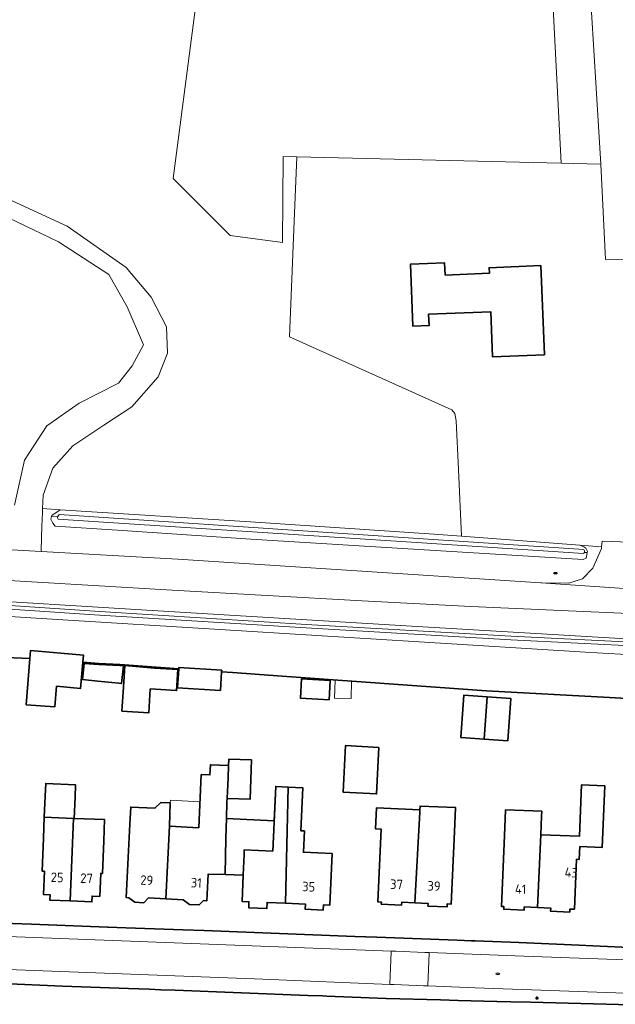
# Model space of a CAD drawing. Header units: metres. Extents: x 152610 to 160096, y 456114 to 462495.
# Tile 190 of 256: x 155911 to 155996, y 460366 to 460506. Entities that reach past the tile are written whole.
import ezdxf
from ezdxf.enums import TextEntityAlignment as Align

# ---------------------------------------------------------------- set-up
doc = ezdxf.new("R2010")
doc.units = ezdxf.units.M
doc.header["$LTSCALE"] = 0.5
doc.layers.get('0').update_dxf_attribs({"linetype": 'CONTINUOUS'})
for name, color, linetype, lineweight in [('B-PV-GR-BEPLANTING_CULTUUR_BOSPLANTSOEN-GV', 251, 'CONTINUOUS', 18), ('B-PV-GR-BOS_GEMENGD-GV', 251, 'CONTINUOUS', 13), ('B-PV-GR-BOS_NAALD-GV', 251, 'CONTINUOUS', 13), ('B-PV-IE-MEUBILAIR-S', 251, 'CONTINUOUS', 25), ('B-PV-OG-BEBOUWING-GV', 6, 'CONTINUOUS', 35), ('B-PV-OG-BEBOUWING-T18', 1, 'CONTINUOUS', 18), ('B-PV-OG-BEBOUWING_SCHUUR-GV', 251, 'CONTINUOUS', 18), ('B-PV-OG-TERREIN_OEVER-GV', 251, 'CONTINUOUS', 18), ('B-PV-OG-WATER_SLOOT-GV', 251, 'CONTINUOUS', 18), ('B-PV-VH-HALFVERHARDING_GRAVEL-GV', 251, 'CONTINUOUS', 18), ('B-PV-VH-OPENVERHARDING_BETONSTRAATSTEEN-GV', 251, 'CONTINUOUS', 18), ('B-PV-VH-OPENVERHARDING_STRAATBAKSTEEN-GV', 251, 'CONTINUOUS', 18), ('B-PV-VH-OPENVERHARDING_TEGEL-GV', 251, 'CONTINUOUS', 18), ('B-WE-OG-BEBOUWING_OVERBOUWING-GV', 6, 'CONTINUOUS', 18), ('B-WE-OG-BEBOUWING_SCHUUR-GV', 6, 'CONTINUOUS', 18)]:
    doc.layers.add(name, color=color, linetype=linetype, lineweight=lineweight)
doc.styles.add('NLCS-ISO-M750-T18', font='NLCS-ISO.ttf', dxfattribs={"height": 1.35})

# ---------------------------------------------------------------- blocks, each defined once
blk = doc.blocks.new('SIE-MEUBILAIR_PAAL_LICHTMAST-SO')
for points in [[(-0.62, 0), (-1, 0)], [(-0.71, 0.71), (-0.44, 0.44)], [(0, 1), (0, 0.62)], [(0.44, 0.44), (0.71, 0.71)], [(1, 0), (0.62, 0)], [(-0.71, -0.71), (-0.44, -0.44)], [(0, -0.62), (0, -1)], [(0.44, -0.44), (0.71, -0.71)]]:
    blk.add_lwpolyline(points)
blk.add_circle((0, 0), 0.5)
blk = doc.blocks.new('SIE-MEUBILAIR_PUT_RIOOLPUT-SO')
blk.add_ellipse((0, 0), major_axis=(1.25, 0), ratio=0.54)

msp = doc.modelspace()

# ---------------------------------------------------------------- linework, layer by layer
at = {"layer": 'B-PV-GR-BEPLANTING_CULTUUR_BOSPLANTSOEN-GV', "flags": 128}
msp.add_lwpolyline([(155916.968, 460436.293), (155914.458, 460436.487), (155914.443, 460436.083), (155914.397, 460434.868), (155914.369, 460434.107), (155914.236, 460430.52), (155914.231, 460430.395), (155933.678, 460429.304), (155985.235, 460425.932), (155985.36, 460425.931), (155989.188, 460425.903), (155991.121, 460426.539), (155992.63, 460428.04), (155993.823, 460430.814), (155993.853, 460431.066), (155990.777, 460431.298), (155991.331, 460431.067), (155991.609, 460430.857), (155991.831, 460430.403), (155991.804, 460430.232), (155991.798, 460430.197), (155991.678, 460429.452), (155991.227, 460429.254), (155967.877, 460430.676), (155944.026, 460432.15), (155925.075, 460433.409), (155916.225, 460433.986), (155915.887, 460434.429), (155915.624, 460434.992), (155915.715, 460435.376), (155915.751, 460435.528)], close=True, dxfattribs=at)
for points in [[(156105.795, 460345.639), (156100.639, 460368.12), (156094.792, 460391.912), (156090.351, 460404.358), (156086.325, 460410.902), (156081.976, 460414.891), (156078.003, 460416.773), (156072.719, 460417.778), (156000, 460421.488), (155999.875, 460421.494), (155975.259, 460422.606), (155959.853, 460423.396), (155932.851, 460424.929), (155908.05, 460426.356)], [(155901.441, 460423.775), (155929.242, 460422.089), (155967.644, 460419.77), (155994.945, 460418.135), (155999.875, 460417.84), (156000, 460417.833), (156020.187, 460416.968), (156049.502, 460415.326), (156071.839, 460413.916), (156077.782, 460412.941), (156081.799, 460411.181), (156083.385, 460410.047), (156084.637, 460408.071), (156087.36, 460401.823), (156090.578, 460392.369), (156099.823, 460358.691)], [(156100.603, 460348.989), (156094.05, 460371.424), (156089.523, 460388.598), (156083.309, 460405.55), (156082.245, 460407.618), (156080.661, 460409.081), (156078.233, 460410.268), (156075.052, 460410.991), (156057.681, 460412.321), (156043.774, 460413.348), (156011.085, 460414.825), (156000, 460415.601), (155999.875, 460415.608), (155991.588, 460416.094), (155967.187, 460417.62), (155939.636, 460419.305), (155916.585, 460420.727), (155893.184, 460422.199)], [(155901.216, 460415.671), (155912.638, 460415.227), (155912.746, 460416.333), (155920.26, 460415.69), (155920.173, 460414.672), (155922.425, 460414.492), (155925.422, 460414.347), (155933.806, 460413.745), (155933.819, 460413.949), (155939.899, 460413.555), (155939.883, 460413.308), (155941.421, 460413.197), (155948.492, 460412.69), (155977.506, 460410.605), (155994.966, 460409.651), (155999.875, 460409.385)]]:
    msp.add_lwpolyline(points, dxfattribs=at)
at = {"layer": 'B-PV-GR-BOS_GEMENGD-GV', "flags": 128}
msp.add_lwpolyline([(155991.747, 460517.837), (155993.732, 460485.378), (155994.39, 460471.879), (156020.864, 460471.98), (156021.157, 460467.59), (156025.986, 460467.517), (156026.204, 460458.771), (156034.254, 460458.444), (156033.622, 460429.647), (156036.098, 460429.528), (156036.087, 460428.346), (156050.926, 460427.417), (156077.171, 460425.578), (156082.495, 460424.966), (156084.93, 460424.308), (156090.688, 460421.19), (156096.446, 460418.199), (156097.15, 460417.874), (156097.792, 460417.87), (156101.854, 460420.54), (156102.088, 460420.817), (156000.817, 460603.711)], dxfattribs=at)
at = {"layer": 'B-PV-GR-BOS_NAALD-GV', "flags": 128}
for points in [[(155937.403, 460517.155), (155932.994, 460483.34), (155941.076, 460475.255), (155948.524, 460474.26), (155948.607, 460486.464), (155950.569, 460486.417), (155988.129, 460485.513), (155985.71, 460532.408)], [(155985.71, 460532.408), (155988.129, 460485.513), (155989.878, 460485.471), (155993.732, 460485.378), (155991.747, 460517.837)], [(155901.038, 460484.376), (155917.966, 460476.598), (155926.308, 460470.731), (155929.874, 460466.493), (155932.056, 460462.274), (155932.181, 460458.55), (155930.853, 460455.191), (155927.14, 460450.926), (155923.135, 460448.314), (155918.733, 460445.404), (155915.921, 460442.219), (155914.529, 460438.41), (155914.458, 460436.487), (155916.968, 460436.293), (155944.005, 460434.602), (155970.079, 460432.849), (155973.947, 460432.559), (155973.523, 460442.034), (155973.213, 460448.953), (155973.024, 460449.99), (155972.59, 460450.492), (155949.53, 460460.895), (155950.198, 460477.306), (155950.569, 460486.417), (155948.607, 460486.464), (155948.524, 460474.26), (155941.076, 460475.255), (155932.994, 460483.34), (155937.403, 460517.155)], [(155910.45, 460436.986), (155911.884, 460443.346), (155915.04, 460448.245), (155919.656, 460451.463), (155925.214, 460454.282), (155927.195, 460456.777), (155928.769, 460459.725), (155926.462, 460465.14), (155923.845, 460469.716), (155916.714, 460474.382), (155901.277, 460481.757)]]:
    msp.add_lwpolyline(points, dxfattribs=at)
at = {"layer": 'B-PV-OG-BEBOUWING-GV', "flags": 128}
for points in [[(155971.634, 460469.652), (155971.564, 460471.373), (155966.706, 460471.175), (155967.064, 460462.373), (155969.357, 460462.467), (155969.292, 460464.074), (155978.116, 460464.433), (155978.376, 460458.025), (155985.74, 460458.325), (155985.225, 460470.984), (155977.881, 460470.685), (155977.912, 460469.907)], [(155920.173, 460414.672), (155920.26, 460415.69), (155912.746, 460416.333), (155912.638, 460415.227), (155912.128, 460408.648), (155916.169, 460408.335), (155916.444, 460411.258), (155919.856, 460410.966)], [(155925.293, 460411.679), (155922.304, 460411.982), (155920.125, 460412.203), (155920.357, 460414.485), (155922.419, 460414.365), (155925.414, 460414.191), (155925.932, 460414.161), (155925.676, 460411.64)], [(155925.932, 460414.161), (155925.414, 460414.191), (155922.419, 460414.365), (155920.357, 460414.485), (155920.125, 460412.203), (155922.304, 460411.982), (155925.293, 460411.679), (155925.676, 460411.64)], [(155929.563, 460407.507), (155925.727, 460407.728), (155925.933, 460411.115), (155926.121, 460414.203), (155930.361, 460413.831), (155933.67, 460413.633), (155933.489, 460410.654), (155929.757, 460410.882)], [(155929.757, 460410.882), (155933.489, 460410.654), (155933.67, 460413.633), (155930.361, 460413.831), (155926.121, 460414.203), (155925.933, 460411.115), (155925.727, 460407.728), (155929.563, 460407.507)], [(155939.899, 460413.555), (155933.819, 460413.949), (155933.806, 460413.745), (155933.631, 460411.054), (155939.711, 460410.66), (155939.883, 460413.308)], [(155955.324, 460412.057), (155955.155, 460409.333), (155951.078, 460409.585), (155951.246, 460412.31)], [(155955.324, 460412.057), (155951.246, 460412.31), (155951.078, 460409.585), (155955.155, 460409.333)], [(155977.616, 460409.758), (155974.266, 460409.992), (155973.846, 460403.99), (155977.197, 460403.756)], [(155980.967, 460409.523), (155977.616, 460409.758), (155977.197, 460403.756), (155980.547, 460403.521)], [(155962.226, 460402.586), (155957.475, 460402.83), (155957.136, 460396.228), (155961.887, 460395.983)], [(155948.974, 460380.456), (155946.34, 460380.578), (155946.3, 460379.704), (155943.726, 460379.823), (155943.765, 460380.672), (155942.79, 460380.717), (155942.962, 460384.424), (155940.364, 460384.511), (155937.994, 460384.59), (155937.797, 460380.799), (155937.295, 460380.825), (155936.695, 460380.205), (155935.316, 460380.277), (155934.44, 460380.95), (155931.938, 460381.08), (155929.478, 460381.208), (155928.826, 460380.534), (155927.551, 460380.601), (155926.72, 460381.239), (155926.312, 460381.26), (155926.855, 460391.69), (155926.981, 460394.107), (155930.406, 460393.929), (155931.261, 460394.776), (155932.596, 460394.706), (155932.495, 460391.397), (155936.638, 460391.182), (155936.996, 460398.725), (155938.231, 460398.666), (155938.3, 460400.111), (155940.882, 460399.988), (155940.92, 460400.918), (155944.121, 460400.81), (155943.932, 460395.213), (155940.65, 460395.324), (155940.625, 460394.86), (155940.565, 460392.491), (155947.35, 460392.177), (155947.575, 460397.039), (155949.357, 460396.937), (155951.43, 460396.817), (155951.148, 460390.737), (155951.643, 460390.714), (155951.502, 460387.688), (155955.603, 460387.498), (155955.264, 460380.19), (155954.363, 460380.232), (155954.328, 460379.481), (155951.753, 460379.6), (155951.787, 460380.326)], [(155940.65, 460395.324), (155940.812, 460398.274), (155940.882, 460399.988), (155938.3, 460400.111), (155938.231, 460398.666), (155936.996, 460398.725), (155936.638, 460391.182), (155932.495, 460391.397), (155931.938, 460381.08), (155934.44, 460380.95), (155935.316, 460380.277), (155936.695, 460380.205), (155937.295, 460380.825), (155937.797, 460380.799), (155937.994, 460384.59), (155940.364, 460384.511), (155940.495, 460389.706), (155940.565, 460392.491), (155940.625, 460394.86)], [(155918.35, 460380.774), (155915.476, 460380.891), (155915.508, 460381.665), (155914.582, 460381.702), (155914.716, 460385.003), (155914.388, 460385.016), (155914.578, 460389.674), (155914.7, 460392.672), (155914.822, 460395.67), (155914.895, 460397.474), (155919.146, 460397.262), (155919.062, 460395.497), (155918.919, 460392.5), (155923.252, 460392.324), (155923.13, 460389.326), (155922.941, 460384.681), (155922.715, 460384.69), (155922.582, 460381.415), (155921.483, 460381.459), (155921.45, 460380.648)], [(155918.866, 460392.502), (155918.919, 460392.5), (155919.062, 460395.497), (155919.146, 460397.262), (155914.895, 460397.474), (155914.822, 460395.67), (155914.7, 460392.672)], [(155949.357, 460396.937), (155947.575, 460397.039), (155947.149, 460387.851), (155943.108, 460388.038), (155943.076, 460387.349), (155942.964, 460384.475), (155942.79, 460380.717), (155943.765, 460380.672), (155943.726, 460379.823), (155946.3, 460379.704), (155946.34, 460380.578), (155948.974, 460380.456)], [(155951.43, 460396.817), (155949.357, 460396.937), (155948.974, 460380.456), (155951.787, 460380.326), (155951.753, 460379.6), (155954.328, 460379.481), (155954.363, 460380.232), (155955.264, 460380.19), (155955.603, 460387.498), (155951.502, 460387.688), (155951.643, 460390.714), (155951.148, 460390.737)], [(155994.304, 460397.135), (155991.005, 460397.274), (155990.695, 460389.956), (155985.217, 460390.189), (155984.771, 460379.843), (155986.637, 460379.761), (155986.618, 460379.316), (155989.343, 460379.197), (155989.361, 460379.618), (155990.003, 460379.59), (155990.314, 460386.693), (155990.693, 460386.677), (155990.773, 460388.489), (155993.932, 460388.355)], [(155932.596, 460394.706), (155931.261, 460394.776), (155930.406, 460393.929), (155926.981, 460394.107), (155926.855, 460391.69), (155926.312, 460381.26), (155926.72, 460381.239), (155927.551, 460380.601), (155928.826, 460380.534), (155929.478, 460381.208), (155931.938, 460381.08), (155932.495, 460391.397)], [(155968.056, 460393.719), (155961.878, 460393.996), (155961.745, 460391.011), (155962.544, 460390.988), (155962.081, 460380.647), (155962.582, 460380.625), (155962.568, 460380.322), (155965.44, 460380.193), (155965.459, 460380.604), (155967.346, 460380.519), (155968.039, 460393.399)], [(155967.346, 460380.519), (155969.209, 460380.436), (155969.192, 460380.048), (155971.916, 460379.926), (155971.936, 460380.369), (155972.512, 460380.343), (155972.972, 460390.596), (155973.118, 460394.035), (155968.078, 460394.248), (155968.056, 460393.719), (155968.039, 460393.399)], [(155985.217, 460390.189), (155985.331, 460392.806), (155985.358, 460393.516), (155980.223, 460393.734), (155980.116, 460391.23), (155979.626, 460379.991), (155979.985, 460379.975), (155979.968, 460379.591), (155982.84, 460379.466), (155982.86, 460379.926), (155984.771, 460379.843)], [(155918.866, 460392.502), (155914.7, 460392.672), (155914.578, 460389.674), (155914.388, 460385.016), (155914.716, 460385.003), (155914.582, 460381.702), (155915.508, 460381.665), (155915.476, 460380.891), (155918.35, 460380.774)], [(155918.919, 460392.5), (155918.866, 460392.502), (155918.35, 460380.774), (155921.45, 460380.648), (155921.483, 460381.459), (155922.582, 460381.415), (155922.715, 460384.69), (155922.941, 460384.681), (155923.13, 460389.326), (155923.252, 460392.324)]]:
    msp.add_lwpolyline(points, close=True, dxfattribs=at)
for points in [[(155999.875, 460409.385), (155994.966, 460409.651), (155977.506, 460410.605), (155948.492, 460412.69), (155941.421, 460413.197), (155939.883, 460413.308), (155939.711, 460410.66), (155933.631, 460411.054), (155933.806, 460413.745), (155925.422, 460414.347), (155922.425, 460414.492), (155920.173, 460414.672), (155919.856, 460410.966), (155916.444, 460411.258), (155916.169, 460408.335), (155912.128, 460408.648), (155912.638, 460415.227), (155901.216, 460415.671)], [(155902.044, 460377.867), (155912.866, 460377.468), (155923.659, 460377.071), (155923.747, 460377.068), (155926.291, 460376.974), (155934.428, 460376.675), (155937.417, 460376.562), (155958.811, 460375.752), (155961.922, 460375.634), (155973.324, 460375.202), (155975.312, 460375.127), (155975.902, 460375.104), (155982.089, 460374.87), (155990.668, 460374.493), (155992.619, 460374.407), (155999.875, 460374.088)], [(155999.875, 460365.957), (155983.764, 460366.389), (155980.944, 460366.465), (155978.987, 460366.518), (155973.492, 460366.665), (155970.992, 460366.732), (155963.255, 460366.939), (155954.851, 460367.261), (155954.274, 460367.283), (155952.117, 460367.366), (155933.281, 460368.088), (155931.255, 460368.166), (155929.585, 460368.23), (155926.637, 460368.343), (155917.287, 460368.701), (155908.707, 460369.063)]]:
    msp.add_lwpolyline(points, dxfattribs=at)
at = {"layer": 'B-PV-OG-BEBOUWING-GV', "color": 252, "flags": 128}
for points in [[(155999.875, 460409.385), (155994.966, 460409.651), (155977.506, 460410.605), (155948.492, 460412.69), (155941.421, 460413.197), (155939.883, 460413.308), (155939.711, 460410.66), (155933.631, 460411.054), (155933.806, 460413.745), (155925.422, 460414.347), (155922.425, 460414.492), (155920.173, 460414.672), (155919.856, 460410.966), (155916.444, 460411.258), (155916.169, 460408.335), (155912.128, 460408.648), (155912.638, 460415.227), (155901.216, 460415.671)], [(155902.044, 460377.867), (155912.866, 460377.468), (155923.659, 460377.071), (155923.747, 460377.068), (155926.291, 460376.974), (155934.428, 460376.675), (155937.417, 460376.562), (155958.811, 460375.752), (155961.922, 460375.634), (155973.324, 460375.202), (155975.312, 460375.127), (155975.902, 460375.104), (155982.089, 460374.87), (155990.668, 460374.493), (155992.619, 460374.407), (155999.875, 460374.088)], [(155999.875, 460365.957), (155983.764, 460366.389), (155980.944, 460366.465), (155978.987, 460366.518), (155973.492, 460366.665), (155970.992, 460366.732), (155963.255, 460366.939), (155954.851, 460367.261), (155954.274, 460367.283), (155952.117, 460367.366), (155933.281, 460368.088), (155931.255, 460368.166), (155929.585, 460368.23), (155926.637, 460368.343), (155917.287, 460368.701), (155908.707, 460369.063)]]:
    msp.add_lwpolyline(points, dxfattribs=at)
at = {"layer": 'B-PV-OG-BEBOUWING_SCHUUR-GV', "flags": 128}
msp.add_lwpolyline([(155958.348, 460411.982), (155956.017, 460412.149), (155955.927, 460409.592), (155958.261, 460409.509)], close=True, dxfattribs=at)
at = {"layer": 'B-PV-OG-TERREIN_OEVER-GV', "flags": 128}
for points in [[(155944.005, 460434.602), (155916.968, 460436.293), (155915.751, 460435.528), (155915.715, 460435.376), (155916.592, 460435.303), (155916.614, 460435.385), (155916.697, 460435.513), (155916.822, 460435.629), (155951.4, 460433.325), (155991.313, 460430.693), (155991.377, 460430.599), (155991.406, 460430.477), (155991.408, 460430.314), (155991.389, 460430.254), (155991.804, 460430.232), (155991.831, 460430.403), (155991.609, 460430.857), (155991.331, 460431.067), (155990.777, 460431.298), (155973.947, 460432.559), (155970.079, 460432.849)], [(155916.592, 460435.303), (155915.715, 460435.376), (155915.624, 460434.992), (155915.887, 460434.429), (155916.225, 460433.986), (155925.075, 460433.409), (155944.026, 460432.15), (155967.877, 460430.676), (155991.227, 460429.254), (155991.678, 460429.452), (155991.798, 460430.197), (155991.804, 460430.232), (155991.389, 460430.254), (155991.366, 460430.183), (155991.277, 460430.101), (155969.033, 460431.576), (155923.119, 460434.585), (155916.677, 460434.997), (155916.598, 460435.1), (155916.572, 460435.229)]]:
    msp.add_lwpolyline(points, close=True, dxfattribs=at)
for points in [[(155900.582, 460423.326), (155922.563, 460421.867), (155952.681, 460419.992), (155981.008, 460418.364), (156000, 460417.413), (156007.792, 460417.014), (156045.259, 460415.255), (156073.927, 460413.182), (156077.416, 460412.341), (156080.923, 460410.944), (156082.473, 460409.875), (156084.378, 460407.035), (156086.391, 460402.889), (156090.226, 460392.315), (156094.106, 460376.838), (156100.184, 460355.379)], [(156099.823, 460358.691), (156090.578, 460392.369), (156087.36, 460401.823), (156084.637, 460408.071), (156083.385, 460410.047), (156081.799, 460411.181), (156077.782, 460412.941), (156071.839, 460413.916), (156049.502, 460415.326), (156020.187, 460416.968), (156000, 460417.833), (155999.875, 460417.84), (155994.945, 460418.135), (155967.644, 460419.77), (155929.242, 460422.089), (155901.441, 460423.775)], [(155893.184, 460422.199), (155916.585, 460420.727), (155939.636, 460419.305), (155967.187, 460417.62), (155991.588, 460416.094), (155999.875, 460415.608), (156000, 460415.601), (156011.085, 460414.825), (156043.774, 460413.348), (156057.681, 460412.321), (156075.052, 460410.991), (156078.233, 460410.268), (156080.661, 460409.081), (156082.245, 460407.618), (156083.309, 460405.55), (156089.523, 460388.598), (156094.05, 460371.424), (156100.603, 460348.989)], [(156099.22, 460355.114), (156093.14, 460376.58), (156089.268, 460392.022), (156085.469, 460402.499), (156083.509, 460406.536), (156081.749, 460409.16), (156080.448, 460410.057), (156077.112, 460411.385), (156073.773, 460412.191), (156045.2, 460414.257), (156007.703, 460416.247), (156000, 460416.912), (155980.981, 460417.865), (155952.651, 460419.492), (155922.53, 460421.368), (155900.55, 460422.827)]]:
    msp.add_lwpolyline(points, dxfattribs=at)
at = {"layer": 'B-PV-OG-WATER_SLOOT-GV', "flags": 128}
msp.add_lwpolyline([(155951.4, 460433.325), (155916.822, 460435.629), (155916.697, 460435.513), (155916.614, 460435.385), (155916.592, 460435.303), (155916.572, 460435.229), (155916.598, 460435.1), (155916.677, 460434.997), (155923.119, 460434.585), (155969.033, 460431.576), (155991.277, 460430.101), (155991.366, 460430.183), (155991.389, 460430.254), (155991.408, 460430.314), (155991.406, 460430.477), (155991.377, 460430.599), (155991.313, 460430.693)], close=True, dxfattribs=at)
for points in [[(156100.184, 460355.379), (156094.106, 460376.838), (156090.226, 460392.315), (156086.391, 460402.889), (156084.378, 460407.035), (156082.473, 460409.875), (156080.923, 460410.944), (156077.416, 460412.341), (156073.927, 460413.182), (156045.259, 460415.255), (156007.792, 460417.014), (156000, 460417.413), (155981.008, 460418.364), (155952.681, 460419.992), (155922.563, 460421.867), (155900.582, 460423.326)], [(155900.55, 460422.827), (155922.53, 460421.368), (155952.651, 460419.492), (155980.981, 460417.865), (156000, 460416.912), (156007.703, 460416.247), (156045.2, 460414.257), (156073.773, 460412.191), (156077.112, 460411.385), (156080.448, 460410.057), (156081.749, 460409.16), (156083.509, 460406.536), (156085.469, 460402.499), (156089.268, 460392.022), (156093.14, 460376.58), (156099.22, 460355.114)]]:
    msp.add_lwpolyline(points, dxfattribs=at)
at = {"layer": 'B-PV-VH-HALFVERHARDING_GRAVEL-GV', "flags": 128}
for points in [[(156108.676, 460345.913), (156097.91, 460390.758), (156094.365, 460401.804), (156090.712, 460409.834), (156087.111, 460415.16), (156082.272, 460418.687), (156075.54, 460420.807), (156065.563, 460421.488), (156017.998, 460423.868), (156007.732, 460424.494), (156000, 460424.966), (155999.875, 460424.974), (155985.235, 460425.932), (155933.678, 460429.304), (155914.231, 460430.395), (155909.214, 460430.676)], [(155908.05, 460426.356), (155932.851, 460424.929), (155959.853, 460423.396), (155975.259, 460422.606), (155999.875, 460421.494), (156000, 460421.488), (156072.719, 460417.778), (156078.003, 460416.773), (156081.976, 460414.891), (156086.325, 460410.902), (156090.351, 460404.358), (156094.792, 460391.912), (156100.639, 460368.12), (156105.795, 460345.639)]]:
    msp.add_lwpolyline(points, dxfattribs=at)
at = {"layer": 'B-PV-VH-OPENVERHARDING_BETONSTRAATSTEEN-GV', "flags": 128}
msp.add_lwpolyline([(155997.807, 460431.726), (155993.948, 460431.869), (155993.853, 460431.066), (155993.823, 460430.814), (155992.63, 460428.04), (155991.121, 460426.539), (155989.188, 460425.903), (155985.36, 460425.931), (155985.235, 460425.932), (155999.875, 460424.974), (156000, 460424.966), (156007.732, 460424.494), (156004.161, 460425.185), (156000, 460427.273), (155999.907, 460427.398), (155999.141, 460428.425), (155998.901, 460428.864), (155998.284, 460429.994), (155997.882, 460430.731)], close=True, dxfattribs=at)
at = {"layer": 'B-PV-VH-OPENVERHARDING_STRAATBAKSTEEN-GV', "flags": 128}
for points in [[(155899.463, 460376.113), (155899.463, 460371.42), (155945.748, 460369.671), (155963.764, 460368.936), (155963.77, 460369.061), (155963.967, 460373.529), (155963.973, 460373.654), (155933.162, 460374.812)], [(155969.382, 460373.45), (155968.743, 460373.474), (155964.627, 460373.629), (155963.973, 460373.654), (155963.967, 460373.529), (155963.77, 460369.061), (155963.764, 460368.936), (155964.397, 460368.91), (155968.544, 460368.741), (155969.188, 460368.715), (155969.193, 460368.84), (155969.377, 460373.325)]]:
    msp.add_lwpolyline(points, close=True, dxfattribs=at)
msp.add_lwpolyline([(155999.875, 460372.305), (155982.821, 460372.946), (155969.382, 460373.45), (155969.377, 460373.325), (155969.193, 460368.84), (155969.188, 460368.715), (155975.895, 460368.441), (155999.875, 460367.583)], dxfattribs=at)
at = {"layer": 'B-PV-VH-OPENVERHARDING_TEGEL-GV', "flags": 128}
for points in [[(155999.875, 460374.088), (155992.619, 460374.407), (155990.668, 460374.493), (155982.089, 460374.87), (155975.902, 460375.104), (155975.312, 460375.127), (155973.324, 460375.202), (155961.922, 460375.634), (155958.811, 460375.752), (155937.417, 460376.562), (155934.428, 460376.675), (155926.291, 460376.974), (155923.747, 460377.068), (155923.659, 460377.071), (155912.866, 460377.468), (155902.044, 460377.867)], [(155899.463, 460376.113), (155933.162, 460374.812), (155963.973, 460373.654), (155964.627, 460373.629), (155968.743, 460373.474), (155969.382, 460373.45), (155982.821, 460372.946), (155999.875, 460372.305)], [(156030.673, 460366.059), (156030.303, 460366.122), (156030.082, 460366.158), (156029.489, 460366.248), (156028.895, 460366.331), (156028.3, 460366.405), (156027.704, 460366.472), (156027.107, 460366.531), (156026.509, 460366.582), (156025.911, 460366.625), (156025.313, 460366.66), (156024.714, 460366.687), (156024.114, 460366.705), (156023.547, 460366.716), (156000, 460367.579), (155999.875, 460367.583), (155975.895, 460368.441), (155969.188, 460368.715), (155968.544, 460368.741), (155964.397, 460368.91), (155963.764, 460368.936), (155945.748, 460369.671), (155899.463, 460371.42)], [(155908.707, 460369.063), (155917.287, 460368.701), (155926.637, 460368.343), (155929.585, 460368.23), (155931.255, 460368.166), (155933.281, 460368.088), (155952.117, 460367.366), (155954.274, 460367.283), (155954.851, 460367.261), (155963.255, 460366.939), (155970.992, 460366.732), (155973.492, 460366.665), (155978.987, 460366.518), (155980.944, 460366.465), (155983.764, 460366.389), (155999.875, 460365.957)]]:
    msp.add_lwpolyline(points, dxfattribs=at)
at = {"layer": 'B-WE-OG-BEBOUWING_OVERBOUWING-GV', "flags": 128}
msp.add_lwpolyline([(155936.812, 460394.855), (155932.608, 460395.088), (155932.596, 460394.706), (155932.495, 460391.397), (155936.638, 460391.182)], close=True, dxfattribs=at)
at = {"layer": 'B-WE-OG-BEBOUWING_SCHUUR-GV', "flags": 128}
msp.add_lwpolyline([(155958.348, 460411.982), (155956.017, 460412.149), (155955.927, 460409.592), (155958.261, 460409.509)], close=True, dxfattribs=at)

# ---------------------------------------------------------------- block references
at = {"layer": 'B-PV-IE-MEUBILAIR-S', "xscale": 0.2, "yscale": 0.2, "zscale": 0.2}
for name, p in [('SIE-MEUBILAIR_PUT_RIOOLPUT-SO', (155987.311, 460427.342)), ('SIE-MEUBILAIR_PUT_RIOOLPUT-SO', (155979.112, 460370.421)), ('SIE-MEUBILAIR_PAAL_LICHTMAST-SO', (155984.677, 460366.992))]:
    msp.add_blockref(name, p, dxfattribs=at)

# ---------------------------------------------------------------- texts
at = {"layer": 'B-PV-OG-BEBOUWING-T18', "style": 'NLCS-ISO-M750-T18'}
for s, rotation, p in [('43', 357.5, (155989.537, 460384.808)), ('25', 357.5, (155916.521, 460384.125)), ('27', 357.5, (155920.697, 460383.994)), ('29', 357.5, (155929.253, 460383.723)), ('31', 357.5, (155936.288, 460383.357)), ('37', 357.4, (155964.726, 460383.139)), ('35', 357.4, (155952.252, 460382.807)), ('39', 357.4, (155970.049, 460382.901)), ('41', 357.5, (155982.354, 460382.45))]:
    msp.add_text(s, height=1.35, rotation=rotation, dxfattribs=at).set_placement(p, align=Align.MIDDLE)

doc.saveas('drawing.dxf')
